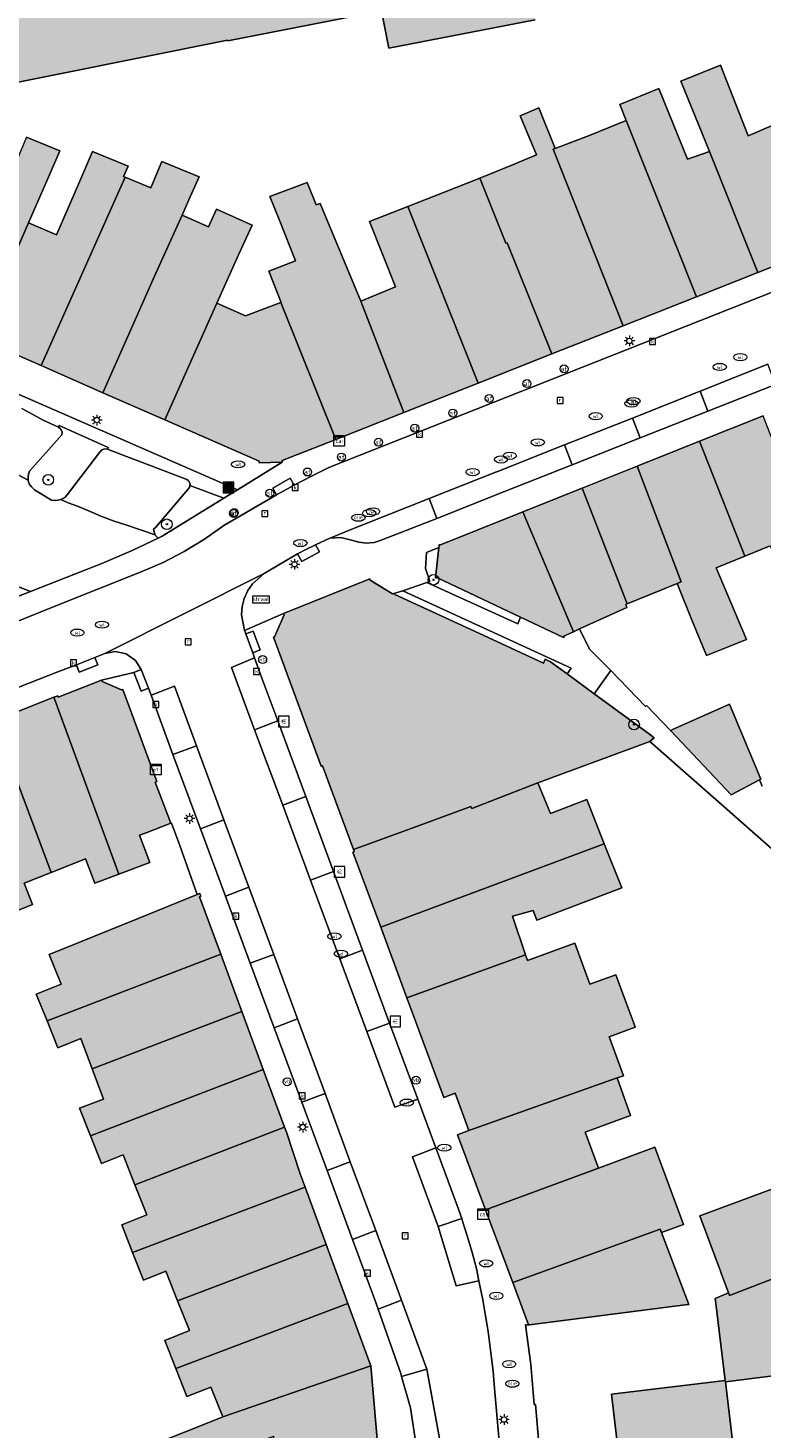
# Model space of a CAD drawing. Header units: metres. Extents: x 196496 to 197479, y 355139 to 356324.
# Tile 79 of 144: x 196731 to 196787, y 355787 to 355892. Entities that reach past the tile are written whole.
import ezdxf
from ezdxf.enums import TextEntityAlignment as Align

# ---------------------------------------------------------------- set-up
doc = ezdxf.new("R2010")
doc.units = ezdxf.units.M
doc.layers.get('0').update_dxf_attribs({"color": 252, "lineweight": 18})
for name, color, linetype, lineweight in [('B-WE-GR-BEPLANTING_CULTUUR_HEESTERS-GV', 252, 'Continuous', 18), ('B-WE-GR-BOOM-S', 252, 'Continuous', 18), ('B-WE-GR-GROENVOORZIENING-GV', 252, 'Continuous', 18), ('B-WE-IE-MEUBILAIR_WEGMEUBILAIR-S', 252, 'Continuous', 18), ('B-WE-IE-MEUBILAIR_WEGMEUBILAIR_VERKEERSBORD-S', 252, 'Continuous', 18), ('B-WE-KL-BRANDSTOF_PUT-S', 252, 'Continuous', 18), ('B-WE-KL-DATA-S', 252, 'Continuous', 18), ('B-WE-KL-ET_KAST-S', 252, 'Continuous', 18), ('B-WE-KL-ET_LS_OV_LICHTMAST-S', 252, 'Continuous', 18), ('B-WE-KL-WATER-S', 252, 'Continuous', 18), ('B-WE-OG-BEBOUWING-GV', 252, 'Continuous', 18), ('B-WE-OG-TERREIN_ERF-GV', 252, 'Continuous', 18), ('B-WE-RI-GWA_KOLK-S', 252, 'Continuous', 18), ('B-WE-RI-GWA_RIOOLPUT-S', 252, 'Continuous', 18), ('B-WE-VH-VERHARDING_BETONSTRAATSTEEN-GV', 252, 'Continuous', 18), ('B-WE-VH-VERHARDING_HALFVERHARDING-GV', 252, 'Continuous', 18), ('B-WE-VH-VERHARDING_OPEN-GV', 252, 'Continuous', 18), ('B-WE-VH-VERHARDING_STRAATBAKSTEEN-GV', 252, 'Continuous', 18), ('B-WE-VH-VERHARDING_TEGEL-GV', 252, 'Continuous', 18), ('B-WE-VW-AFSLUITPAAL-S', 252, 'Continuous', 18)]:
    doc.layers.add(name, color=color, linetype=linetype, lineweight=lineweight)
doc.layers.add('X-XX-AL-PRESENTATIE_GEBOUW3-V', color=7, linetype='Continuous', lineweight=18, true_color=0xf0f0f0)
doc.styles.add('NLCS-ISO', font='NLCS-ISO.ttf')

# ---------------------------------------------------------------- blocks, each defined once
blk = doc.blocks.new('SIE-WEG_AFVALBAK-SO')
at = {"linetype": 'ByBlock', "lineweight": 18}
h = blk.add_hatch(color=0, dxfattribs=at)
h.dxf.hatch_style = 1
h.paths.add_polyline_path([(-1.5, -1.5), (1.5, -1.5), (1.5, 1.5), (-1.5, 1.5)])
at = {"color": 0, "linetype": 'ByBlock', "lineweight": 18}
for points in [[(-2, -2), (2, -2), (2, 2), (-2, 2)], [(-1.5, -1.5), (1.5, -1.5), (1.5, 1.5), (-1.5, 1.5)]]:
    blk.add_lwpolyline(points, close=True, dxfattribs=at)
blk = doc.blocks.new('SIE-WEG_VERKEERSBORD_STRAATNAAM-SO')
at = {"color": 0, "linetype": 'ByBlock', "lineweight": 18}
blk.add_lwpolyline([(-3.25, -1.25), (3.25, -1.25), (3.25, 1.25), (-3.25, 1.25)], close=True, dxfattribs=at)
at = {"color": 0, "linetype": 'ByBlock', "lineweight": 18, "style": 'NLCS-ISO'}
blk.add_text('straat', height=1.5, dxfattribs=at).set_placement((0, 0.15), align=Align.MIDDLE_CENTER)
blk = doc.blocks.new('SKL-ET_KAST_ELEKTRA-SO')
at = {"color": 0, "linetype": 'ByBlock', "lineweight": 18}
for points in [[(-2, 2), (2, 2), (2, 1.68), (-2, 1.68)], [(-2, 1.52), (2, 1.52), (2, -2), (-2, -2)]]:
    blk.add_lwpolyline(points, close=True, dxfattribs=at)
at = {"color": 0, "linetype": 'ByBlock', "lineweight": 18, "style": 'NLCS-ISO'}
blk.add_text('et', height=1.5, dxfattribs=at).set_placement((0, 0), align=Align.MIDDLE_CENTER)
blk = doc.blocks.new('SKL-DATA_SIGNAAL_CAIKAST-SO')
at = {"color": 0, "linetype": 'ByBlock', "lineweight": 18}
for points in [[(-2, 2), (2, 2), (2, 1.68), (-2, 1.68)], [(-2, 1.52), (2, 1.52), (2, -2), (-2, -2)]]:
    blk.add_lwpolyline(points, close=True, dxfattribs=at)
at = {"color": 0, "linetype": 'ByBlock', "lineweight": 18, "style": 'NLCS-ISO'}
blk.add_text('cai', height=1.5, dxfattribs=at).set_placement((0, 0), align=Align.MIDDLE_CENTER)
blk = doc.blocks.new('SKL-ET_OV_LICHTMAST-SO')
at = {"color": 0, "linetype": 'ByBlock', "lineweight": 18}
for points in [[(-1.25, 0), (-2, 0)], [(-1.41, 1.41), (-0.88, 0.88)], [(0, 2), (0, 1.25)], [(0.88, 0.88), (1.41, 1.41)], [(2, 0), (1.25, 0)], [(-1.41, -1.41), (-0.88, -0.88)], [(0, -1.25), (0, -2)], [(0.88, -0.88), (1.41, -1.41)]]:
    blk.add_lwpolyline(points, dxfattribs=at)
blk.add_circle((0, 0), 1, dxfattribs=at)
blk = doc.blocks.new('SIE-WEG_PAAL_VERKEERSBORD-SO')
at = {"color": 0, "linetype": 'ByBlock', "lineweight": 18}
blk.add_circle((0, 0), 1.5, dxfattribs=at)
at = {"color": 0, "linetype": 'ByBlock', "lineweight": 18, "style": 'NLCS-ISO'}
blk.add_text('vb', height=1.5, dxfattribs=at).set_placement((0, 0.13), align=Align.MIDDLE_CENTER)
blk = doc.blocks.new('SVW-AFSLUITPAAL-SO')
at = {"lineweight": 18}
blk.add_circle((0, 0), 1.5, dxfattribs=at)
at = {"lineweight": 18, "style": 'NLCS-ISO'}
blk.add_text('af', height=1.8, dxfattribs=at).set_placement((0, 0), align=Align.MIDDLE_CENTER)
blk = doc.blocks.new('SRI-KOLK-SO')
at = {"color": 0, "linetype": 'ByBlock', "lineweight": 18}
blk.add_lwpolyline([(-1.125, -1.125), (1.125, -1.125), (1.125, 1.125), (-1.125, 1.125)], close=True, dxfattribs=at)
at = {"color": 0, "linetype": 'ByBlock', "lineweight": 18, "style": 'NLCS-ISO'}
blk.add_text('k', height=1.5, dxfattribs=at).set_placement((0, 0), align=Align.MIDDLE_CENTER)
blk = doc.blocks.new('SKL-WATER_WATERLEIDINGPUT-SO')
at = {"color": 0, "linetype": 'ByBlock', "lineweight": 18}
blk.add_ellipse((0, 0), major_axis=(2.5, 0), ratio=0.54, dxfattribs=at)
at = {"color": 0, "linetype": 'ByBlock', "lineweight": 18, "style": 'NLCS-ISO'}
blk.add_text('wl', height=1.5, dxfattribs=at).set_placement((0, 0), align=Align.MIDDLE_CENTER)
blk = doc.blocks.new('SRI-PUT_INSPECTIEPUT_RIOOLPUT-SO')
at = {"color": 0, "linetype": 'ByBlock', "lineweight": 18}
blk.add_lwpolyline([(-1.12, -1.12), (1.12, -1.12), (1.12, 1.12), (-1.12, 1.12)], close=True, dxfattribs=at)
at = {"color": 0, "linetype": 'ByBlock', "lineweight": 18, "style": 'NLCS-ISO'}
blk.add_text('r', height=1.5, dxfattribs=at).set_placement((0, 0.28), align=Align.MIDDLE_CENTER)
blk = doc.blocks.new('SKL-BENZINEPUT_OLIEPUT-SO')
at = {"color": 0, "linetype": 'ByBlock', "lineweight": 18}
blk.add_ellipse((0, 0), major_axis=(2.5, 0), ratio=0.54, dxfattribs=at)
at = {"color": 0, "linetype": 'ByBlock', "lineweight": 18, "style": 'NLCS-ISO'}
blk.add_text('olie', height=1.5, dxfattribs=at).set_placement((0, 0.16), align=Align.MIDDLE_CENTER)
blk = doc.blocks.new('SIE-WEG_BETAALAUTOMAAT-SO')
at = {"color": 0, "linetype": 'ByBlock', "lineweight": 18}
blk.add_lwpolyline([(-2, -2), (2, -2), (2, 2), (-2, 2)], close=True, dxfattribs=at)
at = {"color": 0, "linetype": 'ByBlock', "lineweight": 18, "style": 'NLCS-ISO'}
blk.add_text('€', height=1.5, dxfattribs=at).set_placement((0, 0), align=Align.MIDDLE_CENTER)
blk = doc.blocks.new('SGR-BOOM_01-SO')
at = {"linetype": 'ByBlock', "lineweight": 18}
h = blk.add_hatch(color=0, dxfattribs=at)
h.dxf.hatch_style = 1
edge = h.paths.add_edge_path()
edge.add_arc((0, 0), 0.25, 0, 360)
at = {"color": 0, "linetype": 'ByBlock', "lineweight": 18}
for radius in [2, 0.25]:
    blk.add_circle((0, 0), radius, dxfattribs=at)

msp = doc.modelspace()

# ---------------------------------------------------------------- hatches: boundary and pattern name
at = {"layer": 'X-XX-AL-PRESENTATIE_GEBOUW3-V'}
for points in [[(196712.619, 355906.858), (196716.347, 355907.592), (196716.84, 355905.09), (196716.859, 355904.992), (196718.43, 355897.013), (196719.204, 355893.083), (196720.601, 355885.987), (196720.905, 355886.048), (196746.409, 355891.154), (196746.419, 355891.105), (196757.996, 355893.356), (196758.492, 355890.804), (196758.542, 355890.549), (196769.536, 355892.687), (196769.488, 355892.932), (196768.991, 355895.494), (196776.224, 355896.901), (196773.357, 355911.638), (196773.587, 355911.701), (196772.818, 355915.647), (196772.592, 355915.601), (196769.666, 355930.253), (196768.743, 355930.072), (196744.493, 355925.32), (196746.497, 355915.367), (196747.473, 355915.542), (196750.779, 355916.134), (196752.529, 355907.5), (196749.219, 355906.845), (196743.507, 355905.715), (196744.399, 355901.095), (196737.911, 355899.839), (196737.479, 355902.034), (196730.075, 355900.567), (196721.894, 355898.947), (196719.624, 355910.529), (196719.057, 355913.419), (196715.829, 355912.793), (196715.813, 355912.889), (196711.595, 355912.058), (196711.89, 355910.558)], [(196787.367, 355884.727), (196785.56, 355883.966), (196783.47, 355889.266), (196780.492, 355888.077), (196782.659, 355882.788), (196786.277, 355873.667), (196790.984, 355875.528)], [(196776.375, 355885.108), (196781.678, 355871.849), (196786.277, 355873.667), (196782.659, 355882.788), (196780.989, 355882.196), (196778.846, 355887.514), (196775.897, 355886.305)], [(196767.345, 355875.875), (196767.439, 355875.912), (196770.799, 355867.548), (196776.157, 355869.666), (196770.893, 355882.953), (196771.057, 355883.015), (196769.807, 355886.05), (196768.421, 355885.471), (196769.652, 355882.523), (196767.652, 355881.688), (196765.392, 355880.774)], [(196781.678, 355871.849), (196776.375, 355885.108), (196773.688, 355884.01), (196771.057, 355883.015), (196770.893, 355882.953), (196776.157, 355869.666)], [(196730.12, 355881.539), (196727.991, 355882.481), (196726.657, 355879.44), (196722.766, 355870.89), (196727.667, 355868.742), (196731.431, 355877.399), (196733.086, 355881.209), (196733.8, 355882.816), (196731.285, 355883.865), (196730.632, 355882.297), (196730.473, 355882.367)], [(196732.396, 355866.669), (196738.701, 355880.847), (196738.596, 355880.89), (196738.935, 355881.682), (196736.255, 355882.785), (196735.198, 355880.317), (196733.543, 355876.506), (196731.431, 355877.399), (196727.667, 355868.742)], [(196740.636, 355880.044), (196738.701, 355880.847), (196732.396, 355866.669), (196737.035, 355864.635), (196740.918, 355873.407), (196742.993, 355877.998), (196743.499, 355879.154), (196744.268, 355880.867), (196741.48, 355882.035), (196740.754, 355880.355)], [(196750.407, 355871.418), (196754.542, 355861.122), (196759.669, 355863.148), (196756.428, 355871.512), (196753.378, 355878.87), (196753.08, 355878.754), (196752.387, 355880.436), (196749.593, 355879.404), (196750.297, 355877.669), (196751.52, 355874.546), (196749.523, 355873.778), (196750.43, 355871.427)], [(196767.439, 355875.912), (196767.345, 355875.875), (196765.392, 355880.774), (196762.648, 355879.695), (196759.961, 355878.638), (196765.266, 355865.361), (196770.799, 355867.548)], [(196745.614, 355871.378), (196747.244, 355875.004), (196748.252, 355877.247), (196745.578, 355878.447), (196744.977, 355877.108), (196742.993, 355877.998), (196740.918, 355873.407), (196737.035, 355864.635), (196741.706, 355862.587)], [(196756.428, 355871.512), (196759.669, 355863.148), (196765.266, 355865.361), (196759.961, 355878.638), (196757.078, 355877.503), (196759.034, 355872.596)], [(196750.407, 355871.418), (196747.763, 355870.412), (196745.614, 355871.378), (196741.706, 355862.587), (196748.779, 355859.486), (196748.784, 355859.367), (196750.52, 355859.399), (196750.511, 355859.528), (196754.542, 355861.122)], [(196781.898, 355860.983), (196785.308, 355852.337), (196787.221, 355853.12), (196789.394, 355847.728), (196792.142, 355848.813), (196786.676, 355862.895)], [(196781.357, 355847.48), (196782.43, 355844.857), (196785.425, 355846.08), (196783.142, 355851.451), (196785.308, 355852.337), (196781.898, 355860.983), (196777.206, 355859.106), (196780.53, 355850.4), (196780.215, 355850.272)], [(196778.988, 355849.776), (196780.215, 355850.272), (196780.53, 355850.4), (196777.206, 355859.106), (196773.083, 355857.457), (196776.456, 355848.751)], [(196772.885, 355846.875), (196776.423, 355848.486), (196776.355, 355848.71), (196776.456, 355848.751), (196773.083, 355857.457), (196768.617, 355855.67), (196772.412, 355846.659)], [(196768.617, 355855.67), (196762.434, 355853.196), (196762.325, 355853.195), (196762.302, 355852.993), (196762.044, 355850.712), (196762.201, 355850.7), (196768.43, 355847.758), (196771.679, 355846.224), (196771.745, 355846.355), (196772.412, 355846.659)], [(196758.923, 355849.541), (196758.823, 355849.514), (196757.137, 355850.533), (196757.097, 355850.631), (196750.618, 355848.033), (196750.656, 355847.925), (196749.952, 355846.269), (196749.855, 355846.236), (196753.446, 355836.535), (196753.558, 355836.566), (196755.876, 355830.27), (196760.429, 355831.928), (196764.709, 355833.511), (196764.766, 355833.358), (196769.741, 355835.294), (196778.166, 355838.405), (196778.493, 355838.676), (196778.145, 355838.948), (196773.968, 355841.996), (196771.937, 355843.479), (196770.701, 355844.381), (196770.289, 355844.596), (196770.17, 355844.284), (196765.301, 355846.549), (196758.983, 355849.458)], [(196733.343, 355841.724), (196738.242, 355828.428), (196740.557, 355829.309), (196739.782, 355831.345), (196740.282, 355831.535), (196742.151, 355832.246), (196740.979, 355835.329), (196741.094, 355835.4), (196738.539, 355842.306), (196738.439, 355842.273), (196736.993, 355842.919), (196736.94, 355843.01), (196733.681, 355841.739), (196733.641, 355841.841)], [(196728.858, 355839.958), (196733.142, 355828.546), (196735.721, 355829.57), (196736.419, 355827.735), (196738.242, 355828.428), (196733.343, 355841.724)], [(196786.421, 355835.504), (196786.517, 355835.554), (196784.155, 355841.206), (196779.828, 355839.264), (196779.742, 355839.189), (196784.271, 355834.382)], [(196733.142, 355828.546), (196728.858, 355839.958), (196724.741, 355838.338), (196729.763, 355825.346), (196731.755, 355826.137), (196731.118, 355827.742)], [(196774.741, 355830.709), (196773.419, 355834.034), (196770.688, 355832.989), (196769.741, 355835.294), (196764.766, 355833.358), (196764.709, 355833.511), (196760.429, 355831.928), (196755.876, 355830.27), (196755.936, 355830.107), (196755.841, 355830.07), (196757.928, 355824.438)], [(196759.895, 355819.128), (196768.811, 355822.35), (196767.84, 355825.268), (196769.401, 355825.694), (196769.659, 355824.958), (196776.055, 355827.402), (196774.741, 355830.709), (196757.928, 355824.438)], [(196744.131, 355826.889), (196739.684, 355825.088), (196732.985, 355822.375), (196733.891, 355820.138), (196732.027, 355819.383), (196732.838, 355817.381), (196745.898, 355822.402), (196744.303, 355826.725), (196744.399, 355826.765), (196744.318, 355826.965)], [(196763.521, 355811.959), (196764.559, 355809.147), (196775.711, 355813.095), (196776.182, 355813.262), (196775.162, 355816.048), (196775.109, 355816.194), (196777.062, 355816.909), (196776.953, 355817.206), (196776.288, 355819.022), (196775.603, 355820.854), (196773.65, 355820.149), (196772.521, 355823.234), (196768.952, 355821.927), (196768.811, 355822.35), (196759.895, 355819.128), (196762.678, 355811.616)], [(196736.218, 355813.783), (196747.487, 355818.093), (196745.898, 355822.402), (196732.838, 355817.381), (196733.655, 355815.365), (196735.368, 355816.059)], [(196749.1, 355813.719), (196747.487, 355818.093), (196736.218, 355813.783), (196737.07, 355811.501), (196735.269, 355810.829), (196736.094, 355808.746)], [(196739.45, 355805.05), (196750.696, 355809.383), (196749.1, 355813.719), (196736.094, 355808.746), (196736.92, 355806.661), (196738.555, 355807.309)], [(196764.559, 355809.147), (196763.709, 355808.814), (196765.808, 355803.181), (196774.313, 355806.295), (196773.308, 355809.013), (196776.712, 355810.273), (196775.711, 355813.095)], [(196794.842, 355807.5), (196781.918, 355802.729), (196783.465, 355798.57), (196783.525, 355798.41), (196784.076, 355796.928), (196784.151, 355796.727), (196799.338, 355802.59), (196800.738, 355803.097), (196806.495, 355805.424), (196805.749, 355807.512), (196804.774, 355807.183), (196803.557, 355810.717)], [(196739.274, 355799.96), (196752.235, 355804.887), (196751.871, 355805.874), (196750.836, 355809.003), (196750.696, 355809.383), (196739.45, 355805.05), (196740.343, 355802.794), (196738.449, 355802.043)], [(196765.808, 355803.181), (196767.849, 355797.701), (196778.93, 355801.723), (196779.028, 355801.459), (196780.687, 355802.065), (196778.537, 355807.873), (196774.313, 355806.295)], [(196752.235, 355804.887), (196739.274, 355799.96), (196740.096, 355797.885), (196741.772, 355798.549), (196742.656, 355796.318), (196753.832, 355800.553)], [(196784.076, 355796.928), (196783.084, 355796.506), (196783.106, 355796.323), (196783.826, 355790.342), (196775.27, 355789.307), (196776.719, 355777.151), (196777.766, 355777.269), (196778.142, 355773.963), (196783.127, 355774.559), (196784.095, 355774.805), (196784.924, 355775.192), (196785.51, 355775.978), (196785.963, 355776.713), (196786.176, 355777.474), (196786.125, 355778.285), (196785.292, 355778.182), (196784.912, 355781.361), (196783.851, 355790.236), (196787.033, 355790.64), (196797.947, 355792.027), (196798.013, 355792.051), (196798.613, 355796.824), (196799.338, 355802.59), (196784.151, 355796.727)], [(196781.089, 355796.061), (196779.028, 355801.459), (196778.93, 355801.723), (196767.849, 355797.701), (196769.033, 355794.523), (196769.123, 355794.517), (196781.026, 355796.053)], [(196742.519, 355791.241), (196755.462, 355796.128), (196753.832, 355800.553), (196742.656, 355796.318), (196743.54, 355794.086), (196741.683, 355793.351)], [(196743.356, 355789.128), (196745.154, 355789.84), (196746.044, 355787.593), (196757.189, 355791.443), (196755.462, 355796.128), (196742.519, 355791.241)], [(196746.044, 355787.593), (196744.257, 355786.885), (196739.599, 355785.039), (196740.116, 355783.734), (196742.742, 355783.938), (196742.742, 355782.776), (196750.095, 355783.166), (196750.448, 355778.573), (196758.145, 355779.232), (196758.235, 355779.24), (196757.189, 355791.443)]]:
    msp.add_hatch(color=256, dxfattribs=at).paths.add_polyline_path(points)

# ---------------------------------------------------------------- linework, layer by layer
at = {"layer": 'B-WE-GR-BEPLANTING_CULTUUR_HEESTERS-GV', "flags": 128}
msp.add_lwpolyline([(196741.484, 355853.832), (196746.133, 355856.702), (196743.582, 355857.658), (196743.554, 355857.503), (196741.005, 355854.521), (196740.854, 355854.358), (196740.923, 355854.094), (196740.979, 355853.936), (196740.998, 355853.883), (196741.19, 355853.692)], close=True, dxfattribs=at)
msp.add_lwpolyline([(196722.515, 355846.136), (196731.602, 355849.686), (196725.806, 355851.933)], dxfattribs=at)
at = {"layer": 'B-WE-GR-GROENVOORZIENING-GV', "flags": 128}
for points in [[(196768.43, 355847.758), (196762.201, 355850.7), (196762.044, 355850.712), (196762.302, 355852.993), (196761.377, 355852.626), (196761.302, 355851.422), (196761.623, 355850.452), (196761.387, 355850.362), (196768.234, 355847.254)], [(196759.602, 355849.741), (196758.923, 355849.541), (196758.983, 355849.458), (196765.301, 355846.549), (196770.17, 355844.284), (196770.289, 355844.596), (196770.701, 355844.381), (196771.937, 355843.479), (196772.26, 355843.909)]]:
    msp.add_lwpolyline(points, close=True, dxfattribs=at)
at = {"layer": 'B-WE-OG-BEBOUWING-GV', "flags": 128}
msp.add_lwpolyline([(196720.905, 355886.048), (196746.409, 355891.154), (196746.419, 355891.105), (196757.996, 355893.356), (196758.492, 355890.804), (196758.542, 355890.549), (196769.536, 355892.687)], dxfattribs=at)
for points in [[(196787.367, 355884.727), (196785.56, 355883.966), (196783.47, 355889.266), (196780.492, 355888.077), (196782.659, 355882.788), (196786.277, 355873.667), (196790.984, 355875.528)], [(196776.375, 355885.108), (196781.678, 355871.849), (196786.277, 355873.667), (196782.659, 355882.788), (196780.989, 355882.196), (196778.846, 355887.514), (196775.897, 355886.305)], [(196767.345, 355875.875), (196767.439, 355875.912), (196770.799, 355867.548), (196776.157, 355869.666), (196770.893, 355882.953), (196771.057, 355883.015), (196769.807, 355886.05), (196768.421, 355885.471), (196769.652, 355882.523), (196767.652, 355881.688), (196765.392, 355880.774)], [(196781.678, 355871.849), (196776.375, 355885.108), (196773.688, 355884.01), (196771.057, 355883.015), (196770.893, 355882.953), (196776.157, 355869.666)], [(196730.12, 355881.539), (196727.991, 355882.481), (196726.657, 355879.44), (196722.766, 355870.89), (196727.667, 355868.742), (196731.431, 355877.399), (196733.086, 355881.209), (196733.8, 355882.816), (196731.285, 355883.865), (196730.632, 355882.297), (196730.473, 355882.367)], [(196732.396, 355866.669), (196738.701, 355880.847), (196738.596, 355880.89), (196738.935, 355881.682), (196736.255, 355882.785), (196735.198, 355880.317), (196733.543, 355876.506), (196731.431, 355877.399), (196727.667, 355868.742)], [(196740.636, 355880.044), (196738.701, 355880.847), (196732.396, 355866.669), (196737.035, 355864.635), (196740.918, 355873.407), (196742.993, 355877.998), (196743.499, 355879.154), (196744.268, 355880.867), (196741.48, 355882.035), (196740.754, 355880.355)], [(196750.407, 355871.418), (196754.542, 355861.122), (196759.669, 355863.148), (196756.428, 355871.512), (196753.378, 355878.87), (196753.08, 355878.754), (196752.387, 355880.436), (196749.593, 355879.404), (196750.297, 355877.669), (196751.52, 355874.546), (196749.523, 355873.778), (196750.43, 355871.427)], [(196767.439, 355875.912), (196767.345, 355875.875), (196765.392, 355880.774), (196762.648, 355879.695), (196759.961, 355878.638), (196765.266, 355865.361), (196770.799, 355867.548)], [(196745.614, 355871.378), (196747.244, 355875.004), (196748.252, 355877.247), (196745.578, 355878.447), (196744.977, 355877.108), (196742.993, 355877.998), (196740.918, 355873.407), (196737.035, 355864.635), (196741.706, 355862.587)], [(196756.428, 355871.512), (196759.669, 355863.148), (196765.266, 355865.361), (196759.961, 355878.638), (196757.078, 355877.503), (196759.034, 355872.596)], [(196750.407, 355871.418), (196747.763, 355870.412), (196745.614, 355871.378), (196741.706, 355862.587), (196748.779, 355859.486), (196748.784, 355859.367), (196750.52, 355859.399), (196750.511, 355859.528), (196754.542, 355861.122)], [(196781.898, 355860.983), (196785.308, 355852.337), (196787.221, 355853.12), (196789.394, 355847.728), (196792.142, 355848.813), (196786.676, 355862.895)], [(196781.357, 355847.48), (196782.43, 355844.857), (196785.425, 355846.08), (196783.142, 355851.451), (196785.308, 355852.337), (196781.898, 355860.983), (196777.206, 355859.106), (196780.53, 355850.4), (196780.215, 355850.272)], [(196778.988, 355849.776), (196780.215, 355850.272), (196780.53, 355850.4), (196777.206, 355859.106), (196773.083, 355857.457), (196776.456, 355848.751)], [(196772.885, 355846.875), (196776.423, 355848.486), (196776.355, 355848.71), (196776.456, 355848.751), (196773.083, 355857.457), (196768.617, 355855.67), (196772.412, 355846.659)], [(196768.617, 355855.67), (196762.434, 355853.196), (196762.325, 355853.195), (196762.302, 355852.993), (196762.044, 355850.712), (196762.201, 355850.7), (196768.43, 355847.758), (196771.679, 355846.224), (196771.745, 355846.355), (196772.412, 355846.659)], [(196758.923, 355849.541), (196758.823, 355849.514), (196757.137, 355850.533), (196757.097, 355850.631), (196750.618, 355848.033), (196750.656, 355847.925), (196749.952, 355846.269), (196749.855, 355846.236), (196753.446, 355836.535), (196753.558, 355836.566), (196755.876, 355830.27), (196760.429, 355831.928), (196764.709, 355833.511), (196764.766, 355833.358), (196769.741, 355835.294), (196778.166, 355838.405), (196778.493, 355838.676), (196778.145, 355838.948), (196773.968, 355841.996), (196771.937, 355843.479), (196770.701, 355844.381), (196770.289, 355844.596), (196770.17, 355844.284), (196765.301, 355846.549), (196758.983, 355849.458)], [(196733.343, 355841.724), (196738.242, 355828.428), (196740.557, 355829.309), (196739.782, 355831.345), (196740.282, 355831.535), (196742.151, 355832.246), (196740.979, 355835.329), (196741.094, 355835.4), (196738.539, 355842.306), (196738.439, 355842.273), (196736.993, 355842.919), (196736.94, 355843.01), (196733.681, 355841.739), (196733.641, 355841.841)], [(196728.858, 355839.958), (196733.142, 355828.546), (196735.721, 355829.57), (196736.419, 355827.735), (196738.242, 355828.428), (196733.343, 355841.724)], [(196786.421, 355835.504), (196786.517, 355835.554), (196784.155, 355841.206), (196779.828, 355839.264), (196779.742, 355839.189), (196784.271, 355834.382)], [(196733.142, 355828.546), (196728.858, 355839.958), (196724.741, 355838.338), (196729.763, 355825.346), (196731.755, 355826.137), (196731.118, 355827.742)], [(196774.741, 355830.709), (196773.419, 355834.034), (196770.688, 355832.989), (196769.741, 355835.294), (196764.766, 355833.358), (196764.709, 355833.511), (196760.429, 355831.928), (196755.876, 355830.27), (196755.936, 355830.107), (196755.841, 355830.07), (196757.928, 355824.438)], [(196759.895, 355819.128), (196768.811, 355822.35), (196767.84, 355825.268), (196769.401, 355825.694), (196769.659, 355824.958), (196776.055, 355827.402), (196774.741, 355830.709), (196757.928, 355824.438)], [(196744.131, 355826.889), (196739.684, 355825.088), (196732.985, 355822.375), (196733.891, 355820.138), (196732.027, 355819.383), (196732.838, 355817.381), (196745.898, 355822.402), (196744.303, 355826.725), (196744.399, 355826.765), (196744.318, 355826.965)], [(196763.521, 355811.959), (196764.559, 355809.147), (196775.711, 355813.095), (196776.182, 355813.262), (196775.162, 355816.048), (196775.109, 355816.194), (196777.062, 355816.909), (196776.953, 355817.206), (196776.288, 355819.022), (196775.603, 355820.854), (196773.65, 355820.149), (196772.521, 355823.234), (196768.952, 355821.927), (196768.811, 355822.35), (196759.895, 355819.128), (196762.678, 355811.616)], [(196736.218, 355813.783), (196747.487, 355818.093), (196745.898, 355822.402), (196732.838, 355817.381), (196733.655, 355815.365), (196735.368, 355816.059)], [(196749.1, 355813.719), (196747.487, 355818.093), (196736.218, 355813.783), (196737.07, 355811.501), (196735.269, 355810.829), (196736.094, 355808.746)], [(196739.45, 355805.05), (196750.696, 355809.383), (196749.1, 355813.719), (196736.094, 355808.746), (196736.92, 355806.661), (196738.555, 355807.309)], [(196764.559, 355809.147), (196763.709, 355808.814), (196765.808, 355803.181), (196774.313, 355806.295), (196773.308, 355809.013), (196776.712, 355810.273), (196775.711, 355813.095)], [(196794.842, 355807.5), (196781.918, 355802.729), (196783.465, 355798.57), (196783.525, 355798.41), (196784.076, 355796.928), (196784.151, 355796.727), (196799.338, 355802.59), (196800.738, 355803.097), (196806.495, 355805.424), (196805.749, 355807.512), (196804.774, 355807.183), (196803.557, 355810.717)], [(196739.274, 355799.96), (196752.235, 355804.887), (196751.871, 355805.874), (196750.836, 355809.003), (196750.696, 355809.383), (196739.45, 355805.05), (196740.343, 355802.794), (196738.449, 355802.043)], [(196765.808, 355803.181), (196767.849, 355797.701), (196778.93, 355801.723), (196779.028, 355801.459), (196780.687, 355802.065), (196778.537, 355807.873), (196774.313, 355806.295)], [(196752.235, 355804.887), (196739.274, 355799.96), (196740.096, 355797.885), (196741.772, 355798.549), (196742.656, 355796.318), (196753.832, 355800.553)], [(196784.076, 355796.928), (196783.084, 355796.506), (196783.106, 355796.323), (196783.826, 355790.342), (196775.27, 355789.307), (196776.719, 355777.151), (196777.766, 355777.269), (196778.142, 355773.963), (196783.127, 355774.559), (196784.095, 355774.805), (196784.924, 355775.192), (196785.51, 355775.978), (196785.963, 355776.713), (196786.176, 355777.474), (196786.125, 355778.285), (196785.292, 355778.182), (196784.912, 355781.361), (196783.851, 355790.236), (196787.033, 355790.64), (196797.947, 355792.027), (196798.013, 355792.051), (196798.613, 355796.824), (196799.338, 355802.59), (196784.151, 355796.727)], [(196781.089, 355796.061), (196779.028, 355801.459), (196778.93, 355801.723), (196767.849, 355797.701), (196769.033, 355794.523), (196769.123, 355794.517), (196781.026, 355796.053)], [(196742.519, 355791.241), (196755.462, 355796.128), (196753.832, 355800.553), (196742.656, 355796.318), (196743.54, 355794.086), (196741.683, 355793.351)], [(196743.356, 355789.128), (196745.154, 355789.84), (196746.044, 355787.593), (196757.189, 355791.443), (196755.462, 355796.128), (196742.519, 355791.241)], [(196746.044, 355787.593), (196744.257, 355786.885), (196741.029, 355785.606), (196736.273, 355783.722), (196737.913, 355779.469), (196744.699, 355782.092), (196744.47, 355782.684), (196744.388, 355782.896), (196746.723, 355783.799), (196747.463, 355785.25), (196749.865, 355786.149), (196750.095, 355783.166), (196750.448, 355778.573), (196758.145, 355779.232), (196758.235, 355779.24), (196757.189, 355791.443)]]:
    msp.add_lwpolyline(points, close=True, dxfattribs=at)
at = {"layer": 'B-WE-OG-TERREIN_ERF-GV', "flags": 128}
for points in [[(196769.536, 355892.687), (196758.542, 355890.549), (196758.492, 355890.804), (196757.996, 355893.356), (196746.419, 355891.105), (196746.409, 355891.154), (196720.905, 355886.048)], [(196731.285, 355883.865), (196733.8, 355882.816), (196733.086, 355881.209), (196731.431, 355877.399), (196733.543, 355876.506), (196735.198, 355880.317), (196736.255, 355882.785), (196738.935, 355881.682), (196738.596, 355880.89), (196738.701, 355880.847), (196740.636, 355880.044), (196740.754, 355880.355), (196741.48, 355882.035), (196744.268, 355880.867), (196743.499, 355879.154), (196742.993, 355877.998), (196744.977, 355877.108), (196745.578, 355878.447), (196748.252, 355877.247), (196747.244, 355875.004), (196745.614, 355871.378), (196747.763, 355870.412), (196750.407, 355871.418), (196750.43, 355871.427), (196749.523, 355873.778), (196751.52, 355874.546), (196750.297, 355877.669), (196749.593, 355879.404), (196752.387, 355880.436), (196753.08, 355878.754), (196753.378, 355878.87), (196756.428, 355871.512), (196759.034, 355872.596), (196757.078, 355877.503), (196759.961, 355878.638), (196762.648, 355879.695), (196765.392, 355880.774), (196767.652, 355881.688), (196769.652, 355882.523), (196768.421, 355885.471), (196769.807, 355886.05), (196771.057, 355883.015), (196773.688, 355884.01), (196776.375, 355885.108), (196775.897, 355886.305), (196778.846, 355887.514), (196780.989, 355882.196), (196782.659, 355882.788), (196780.492, 355888.077), (196783.47, 355889.266), (196785.56, 355883.966), (196787.367, 355884.727)], [(196787.221, 355853.12), (196785.308, 355852.337), (196783.142, 355851.451), (196785.425, 355846.08), (196782.43, 355844.857), (196781.357, 355847.48), (196780.215, 355850.272), (196778.988, 355849.776), (196776.456, 355848.751), (196776.355, 355848.71), (196776.423, 355848.486), (196772.885, 355846.875), (196773.634, 355845.354), (196775.222, 355843.727), (196777.845, 355841.039), (196777.92, 355841.104), (196779.742, 355839.189), (196779.828, 355839.264), (196784.155, 355841.206), (196786.517, 355835.554), (196786.421, 355835.504), (196786.614, 355835.051)], [(196788.184, 355829.564), (196783.115, 355834.037), (196781.259, 355835.675), (196778.166, 355838.405), (196769.741, 355835.294), (196770.688, 355832.989), (196773.419, 355834.034), (196774.741, 355830.709), (196776.055, 355827.402), (196769.659, 355824.958), (196769.401, 355825.694), (196767.84, 355825.268), (196768.811, 355822.35), (196768.952, 355821.927), (196772.521, 355823.234), (196773.65, 355820.149), (196775.603, 355820.854), (196776.288, 355819.022), (196776.953, 355817.206), (196777.062, 355816.909), (196775.109, 355816.194), (196775.162, 355816.048), (196776.182, 355813.262), (196775.711, 355813.095), (196776.712, 355810.273), (196773.308, 355809.013), (196774.313, 355806.295), (196778.537, 355807.873), (196780.687, 355802.065), (196779.028, 355801.459), (196781.089, 355796.061), (196781.026, 355796.053), (196769.123, 355794.517), (196769.033, 355794.523), (196768.822, 355794.52), (196769.208, 355791.534), (196769.467, 355788.535), (196769.569, 355788.535), (196774.422, 355732.292)], [(196741.029, 355785.606), (196744.257, 355786.885), (196746.044, 355787.593), (196745.154, 355789.84), (196743.356, 355789.128), (196742.519, 355791.241), (196741.683, 355793.351), (196743.54, 355794.086), (196742.656, 355796.318), (196741.772, 355798.549), (196740.096, 355797.885), (196739.274, 355799.96), (196738.449, 355802.043), (196740.343, 355802.794), (196739.45, 355805.05), (196738.555, 355807.309), (196736.92, 355806.661), (196736.094, 355808.746), (196735.269, 355810.829), (196737.07, 355811.501), (196736.218, 355813.783), (196735.368, 355816.059), (196733.655, 355815.365), (196732.838, 355817.381), (196732.027, 355819.383), (196733.891, 355820.138), (196732.985, 355822.375), (196739.684, 355825.088), (196744.131, 355826.889), (196742.82, 355830.58), (196742.194, 355832.262), (196742.151, 355832.246), (196740.282, 355831.535), (196739.782, 355831.345), (196740.557, 355829.309), (196738.242, 355828.428), (196736.419, 355827.735), (196735.721, 355829.57), (196733.142, 355828.546), (196731.118, 355827.742), (196731.755, 355826.137), (196729.763, 355825.346)], [(196776.719, 355777.151), (196775.27, 355789.307), (196783.826, 355790.342), (196783.106, 355796.323), (196783.084, 355796.506), (196784.076, 355796.928), (196783.525, 355798.41), (196783.465, 355798.57), (196781.918, 355802.729), (196794.842, 355807.5)], [(196814.29, 355770.589), (196806.604, 355791.546), (196805.444, 355794.707), (196798.013, 355792.051), (196797.947, 355792.027), (196787.033, 355790.64), (196783.851, 355790.236), (196784.912, 355781.361)]]:
    msp.add_lwpolyline(points, dxfattribs=at)
at = {"layer": 'B-WE-VH-VERHARDING_BETONSTRAATSTEEN-GV', "flags": 128}
for points in [[(196790.973, 355873.632), (196754.036, 355859.02), (196752.717, 355858.36), (196751.409, 355857.678), (196750.079, 355856.958), (196746.14, 355854.654), (196744.68, 355853.622), (196743.15, 355852.69), (196741.56, 355851.864), (196739.921, 355851.149), (196733.489, 355848.602), (196722.614, 355844.224)], [(196723.42, 355839.63), (196733.652, 355843.626), (196735.044, 355844.174), (196736.434, 355844.717), (196737.18, 355845.005), (196749.174, 355851.038), (196751.682, 355852.508), (196752.351, 355852.855), (196753.032, 355853.191), (196754.097, 355853.682), (196754.73, 355853.953), (196755.367, 355854.213), (196761.567, 355856.671), (196766.642, 355858.682), (196766.662, 355858.69), (196771.757, 355860.71), (196776.852, 355862.73), (196781.947, 355864.749), (196787.042, 355866.769)], [(196729.479, 355859.092), (196731.417, 355858.058), (196731.412, 355858.276), (196731.433, 355858.5), (196731.528, 355858.739), (196733.937, 355861.467), (196733.978, 355861.683), (196733.86, 355861.908), (196733.689, 355862.035), (196732.556, 355862.579), (196732.329, 355862.702), (196730.935, 355863.456)], [(196725.806, 355851.933), (196731.602, 355849.686), (196736.946, 355851.785), (196739.237, 355852.759), (196741.19, 355853.692), (196740.998, 355853.883), (196740.979, 355853.936), (196739.866, 355854.308), (196738.836, 355854.67), (196738.767, 355854.693), (196737.892, 355854.98), (196736.76, 355855.392), (196736.371, 355855.561), (196735.12, 355856.102), (196734.426, 355856.355), (196733.871, 355856.604), (196733.649, 355856.546), (196733.403, 355856.526), (196733.176, 355856.558), (196732.919, 355856.694), (196731.882, 355857.327), (196731.663, 355857.544), (196731.521, 355857.735), (196731.418, 355857.995), (196731.417, 355858.058), (196729.479, 355859.092)], [(196767.964, 355772.983), (196766.466, 355790.024), (196766.371, 355791.025), (196766.262, 355792.025), (196766.137, 355793.023), (196765.995, 355794.019), (196765.809, 355795.209), (196765.611, 355796.398), (196765.311, 355797.841), (196763.592, 355797.448), (196762.254, 355801.928), (196760.315, 355807.148), (196762.06, 355807.846), (196760.709, 355811.499), (196758.998, 355810.897), (196756.886, 355816.577), (196754.848, 355822.057), (196752.651, 355827.964), (196750.557, 355833.597), (196748.441, 355839.285), (196746.696, 355843.976), (196748.44, 355844.683), (196748.301, 355845.068), (196747.787, 355846.485), (196747.688, 355846.758), (196747.465, 355847.922), (196747.506, 355848.547), (196747.66, 355849.166), (196747.923, 355849.746), (196748.278, 355850.263), (196749.174, 355851.038), (196737.18, 355845.005), (196737.955, 355845.158), (196738.795, 355844.986), (196739.495, 355844.491), (196739.913, 355843.82), (196740.461, 355842.401), (196740.655, 355841.878), (196742.423, 355842.552), (196744.076, 355838.079), (196746.139, 355832.498), (196748.008, 355827.44), (196749.879, 355822.376), (196751.671, 355817.528), (196753.743, 355811.921), (196755.642, 355806.782), (196757.553, 355801.61), (196759.491, 355796.368), (196761.401, 355791.198), (196762.576, 355784.742)]]:
    msp.add_lwpolyline(points, dxfattribs=at)
for points in [[(196787.616, 355865.261), (196787.042, 355866.769), (196781.947, 355864.749), (196782.52, 355863.245)], [(196777.424, 355861.229), (196782.52, 355863.245), (196781.947, 355864.749), (196776.852, 355862.73)], [(196733.871, 355856.604), (196733.93, 355856.619), (196734.169, 355856.744), (196734.341, 355856.953), (196736.784, 355860.127), (196736.95, 355860.345), (196737.185, 355860.423), (196737.374, 355860.385), (196737.433, 355860.523), (196733.741, 355862.163), (196733.689, 355862.035), (196733.86, 355861.908), (196733.978, 355861.683), (196733.937, 355861.467), (196731.528, 355858.739), (196731.433, 355858.5), (196731.412, 355858.276), (196731.417, 355858.058), (196731.418, 355857.995), (196731.521, 355857.735), (196731.663, 355857.544), (196731.882, 355857.327), (196732.919, 355856.694), (196733.176, 355856.558), (196733.403, 355856.526), (196733.649, 355856.546)], [(196777.424, 355861.229), (196776.852, 355862.73), (196771.757, 355860.71), (196772.327, 355859.212)], [(196741.183, 355858.926), (196738.809, 355859.835), (196737.374, 355860.385), (196737.185, 355860.423), (196736.95, 355860.345), (196736.784, 355860.127), (196734.341, 355856.953), (196734.169, 355856.744), (196733.93, 355856.619), (196733.871, 355856.604), (196734.426, 355856.355), (196735.12, 355856.102), (196736.371, 355855.561), (196736.76, 355855.392), (196737.892, 355854.98), (196738.767, 355854.693), (196738.836, 355854.67), (196739.866, 355854.308), (196740.979, 355853.936), (196740.923, 355854.094), (196740.854, 355854.358), (196741.005, 355854.521), (196743.554, 355857.503), (196743.582, 355857.658), (196743.594, 355857.726), (196743.52, 355857.943), (196743.436, 355858.018), (196743.347, 355858.097)], [(196766.642, 355858.682), (196761.567, 355856.671), (196762.135, 355855.18), (196767.231, 355857.196), (196772.327, 355859.212), (196771.757, 355860.71), (196766.662, 355858.69)], [(196754.097, 355853.682), (196754.929, 355853.742), (196755.739, 355853.543), (196756.279, 355853.38), (196756.851, 355853.321), (196757.423, 355853.373), (196757.965, 355853.53), (196762.135, 355855.18), (196761.567, 355856.671), (196755.367, 355854.213), (196754.73, 355853.953)], [(196748.441, 355839.285), (196750.183, 355839.941), (196748.989, 355843.168), (196748.44, 355844.683), (196746.696, 355843.976)], [(196742.307, 355837.413), (196744.076, 355838.079), (196742.423, 355842.552), (196740.655, 355841.878)], [(196750.557, 355833.597), (196752.289, 355834.249), (196750.183, 355839.941), (196748.441, 355839.285)], [(196744.372, 355831.833), (196746.139, 355832.498), (196744.076, 355838.079), (196742.307, 355837.413)], [(196752.651, 355827.964), (196754.375, 355828.614), (196752.289, 355834.249), (196750.557, 355833.597)], [(196746.244, 355826.776), (196748.008, 355827.44), (196746.139, 355832.498), (196744.372, 355831.833)], [(196749.879, 355822.376), (196748.008, 355827.44), (196746.244, 355826.776), (196748.118, 355821.713)], [(196749.912, 355816.866), (196751.671, 355817.528), (196749.879, 355822.376), (196748.118, 355821.713)], [(196756.886, 355816.577), (196758.592, 355817.219), (196756.563, 355822.702), (196754.848, 355822.057)], [(196751.671, 355817.528), (196749.912, 355816.866), (196751.986, 355811.26), (196753.743, 355811.921)], [(196758.592, 355817.219), (196756.886, 355816.577), (196758.998, 355810.897), (196760.709, 355811.499)], [(196753.888, 355806.121), (196755.642, 355806.782), (196753.743, 355811.921), (196751.986, 355811.26)], [(196762.254, 355801.928), (196764.02, 355802.508), (196763.669, 355803.499), (196762.06, 355807.846), (196760.315, 355807.148)], [(196755.802, 355800.951), (196757.553, 355801.61), (196755.642, 355806.782), (196753.888, 355806.121)], [(196764.02, 355802.508), (196762.254, 355801.928), (196763.592, 355797.448), (196765.311, 355797.841), (196765.12, 355798.757), (196764.808, 355799.958), (196764.463, 355801.149), (196764.083, 355802.33)], [(196757.733, 355795.707), (196759.491, 355796.368), (196757.553, 355801.61), (196755.802, 355800.951), (196757.557, 355796.208)], [(196759.498, 355790.629), (196761.401, 355791.198), (196759.491, 355796.368), (196757.733, 355795.707), (196759.436, 355790.85)], [(196761.401, 355791.198), (196759.498, 355790.629), (196760.161, 355788.276), (196760.556, 355785.632), (196760.658, 355784.439), (196762.576, 355784.742)]]:
    msp.add_lwpolyline(points, close=True, dxfattribs=at)
at = {"layer": 'B-WE-VH-VERHARDING_HALFVERHARDING-GV', "flags": 128}
msp.add_lwpolyline([(196786.614, 355835.051), (196786.421, 355835.504), (196784.271, 355834.382), (196779.742, 355839.189), (196777.92, 355841.104), (196777.845, 355841.039), (196775.222, 355843.727), (196773.968, 355841.996), (196778.145, 355838.948), (196778.493, 355838.676), (196778.166, 355838.405), (196781.259, 355835.675), (196783.115, 355834.037), (196788.184, 355829.564)], dxfattribs=at)
at = {"layer": 'B-WE-VH-VERHARDING_OPEN-GV', "flags": 128}
msp.add_lwpolyline([(196730.935, 355863.456), (196732.329, 355862.702), (196732.556, 355862.579), (196733.689, 355862.035), (196733.741, 355862.163), (196737.433, 355860.523), (196737.374, 355860.385), (196738.809, 355859.835), (196741.183, 355858.926), (196743.347, 355858.097), (196743.436, 355858.018), (196743.52, 355857.943), (196743.594, 355857.726), (196743.582, 355857.658), (196746.133, 355856.702), (196747.153, 355857.331), (196743.418, 355858.961), (196727.421, 355865.94)], dxfattribs=at)
for points in [[(196751.409, 355857.678), (196751.123, 355858.194), (196749.803, 355857.458), (196750.079, 355856.958)], [(196751.682, 355852.508), (196751.991, 355851.948), (196753.324, 355852.657), (196753.032, 355853.191), (196752.351, 355852.855)], [(196747.787, 355846.485), (196748.301, 355845.068), (196748.869, 355845.284), (196748.332, 355846.692)], [(196736.434, 355844.717), (196735.044, 355844.174), (196735.246, 355843.615), (196736.65, 355844.156)], [(196739.357, 355843.599), (196739.909, 355842.183), (196740.461, 355842.401), (196739.913, 355843.82)]]:
    msp.add_lwpolyline(points, close=True, dxfattribs=at)
at = {"layer": 'B-WE-VH-VERHARDING_STRAATBAKSTEEN-GV', "flags": 128}
msp.add_lwpolyline([(196754.375, 355828.614), (196752.651, 355827.964), (196754.848, 355822.057), (196756.563, 355822.702)], close=True, dxfattribs=at)
at = {"layer": 'B-WE-VH-VERHARDING_TEGEL-GV', "flags": 128}
for points in [[(196692.833, 355887.586), (196692.067, 355886.399), (196712.332, 355873.118), (196713.494, 355872.294), (196714.629, 355871.441), (196714.751, 355871.598), (196719.7, 355869.388), (196727.063, 355866.1), (196727.421, 355865.94), (196743.418, 355858.961), (196747.153, 355857.331), (196750.52, 355859.399), (196748.784, 355859.367), (196748.779, 355859.486), (196741.706, 355862.587), (196737.035, 355864.635), (196732.396, 355866.669), (196727.667, 355868.742), (196722.766, 355870.89), (196717.976, 355872.99), (196709.147, 355876.86), (196709.177, 355876.929), (196704.044, 355880.195), (196694.152, 355886.676)], [(196775.222, 355843.727), (196773.634, 355845.354), (196772.885, 355846.875), (196772.412, 355846.659), (196771.745, 355846.355), (196771.679, 355846.224), (196768.43, 355847.758), (196768.234, 355847.254), (196761.387, 355850.362), (196759.602, 355849.741), (196772.26, 355843.909), (196771.937, 355843.479), (196773.968, 355841.996)]]:
    msp.add_lwpolyline(points, close=True, dxfattribs=at)
for points in [[(196790.984, 355875.528), (196786.277, 355873.667), (196781.678, 355871.849), (196776.157, 355869.666), (196770.799, 355867.548), (196765.266, 355865.361), (196759.669, 355863.148), (196754.542, 355861.122), (196750.511, 355859.528), (196750.52, 355859.399), (196747.153, 355857.331), (196746.133, 355856.702), (196741.484, 355853.832), (196741.19, 355853.692), (196739.237, 355852.759), (196736.946, 355851.785), (196731.602, 355849.686), (196722.515, 355846.136)], [(196722.614, 355844.224), (196733.489, 355848.602), (196739.921, 355851.149), (196741.56, 355851.864), (196743.15, 355852.69), (196744.68, 355853.622), (196746.14, 355854.654), (196750.079, 355856.958), (196749.803, 355857.458), (196751.123, 355858.194), (196751.409, 355857.678), (196752.717, 355858.36), (196754.036, 355859.02), (196790.973, 355873.632)], [(196787.616, 355865.261), (196782.52, 355863.245), (196777.424, 355861.229), (196772.327, 355859.212), (196767.231, 355857.196), (196762.135, 355855.18), (196757.965, 355853.53), (196757.423, 355853.373), (196756.851, 355853.321), (196756.279, 355853.38), (196755.739, 355853.543), (196754.929, 355853.742), (196754.097, 355853.682), (196753.032, 355853.191), (196753.324, 355852.657), (196751.991, 355851.948), (196751.682, 355852.508), (196749.174, 355851.038), (196748.278, 355850.263), (196747.923, 355849.746), (196747.66, 355849.166), (196747.506, 355848.547), (196747.465, 355847.922), (196747.688, 355846.758), (196750.618, 355848.033), (196757.097, 355850.631), (196757.137, 355850.533), (196758.823, 355849.514), (196758.923, 355849.541), (196759.602, 355849.741), (196761.387, 355850.362), (196761.623, 355850.452), (196761.302, 355851.422), (196761.377, 355852.626), (196762.302, 355852.993), (196762.325, 355853.195), (196762.434, 355853.196), (196768.617, 355855.67), (196773.083, 355857.457), (196777.206, 355859.106), (196781.898, 355860.983), (196786.676, 355862.895)], [(196774.422, 355732.292), (196769.569, 355788.535), (196769.467, 355788.535), (196769.208, 355791.534), (196768.822, 355794.52), (196769.033, 355794.523), (196767.849, 355797.701), (196765.808, 355803.181), (196763.709, 355808.814), (196764.559, 355809.147), (196763.521, 355811.959), (196762.678, 355811.616), (196759.895, 355819.128), (196757.928, 355824.438), (196755.841, 355830.07), (196755.936, 355830.107), (196755.876, 355830.27), (196753.558, 355836.566), (196753.446, 355836.535), (196749.855, 355846.236), (196749.952, 355846.269), (196750.656, 355847.925), (196750.618, 355848.033), (196747.688, 355846.758), (196747.787, 355846.485), (196748.332, 355846.692), (196748.869, 355845.284), (196748.301, 355845.068), (196748.44, 355844.683), (196748.989, 355843.168), (196750.183, 355839.941), (196752.289, 355834.249), (196754.375, 355828.614), (196756.563, 355822.702), (196758.592, 355817.219), (196760.709, 355811.499), (196762.06, 355807.846), (196763.669, 355803.499), (196764.02, 355802.508), (196764.083, 355802.33), (196764.463, 355801.149), (196764.808, 355799.958), (196765.12, 355798.757), (196765.311, 355797.841), (196765.611, 355796.398), (196765.809, 355795.209), (196765.995, 355794.019), (196766.137, 355793.023), (196766.262, 355792.025), (196766.371, 355791.025), (196766.466, 355790.024), (196767.964, 355772.983)], [(196728.858, 355839.958), (196733.343, 355841.724), (196733.641, 355841.841), (196733.681, 355841.739), (196736.94, 355843.01), (196739.357, 355843.599), (196739.913, 355843.82), (196739.495, 355844.491), (196738.795, 355844.986), (196737.955, 355845.158), (196737.18, 355845.005), (196736.434, 355844.717), (196736.65, 355844.156), (196735.246, 355843.615), (196735.044, 355844.174), (196733.652, 355843.626), (196723.42, 355839.63)], [(196760.556, 355785.632), (196760.161, 355788.276), (196759.498, 355790.629), (196759.436, 355790.85), (196757.733, 355795.707), (196757.557, 355796.208), (196755.802, 355800.951), (196753.888, 355806.121), (196751.986, 355811.26), (196749.912, 355816.866), (196748.118, 355821.713), (196746.244, 355826.776), (196744.372, 355831.833), (196742.307, 355837.413), (196740.655, 355841.878), (196740.461, 355842.401), (196739.909, 355842.183), (196739.357, 355843.599), (196736.94, 355843.01), (196736.993, 355842.919), (196738.439, 355842.273), (196738.539, 355842.306), (196741.094, 355835.4), (196740.979, 355835.329), (196742.151, 355832.246), (196742.194, 355832.262), (196742.82, 355830.58), (196744.131, 355826.889), (196744.318, 355826.965), (196744.399, 355826.765), (196744.303, 355826.725), (196745.898, 355822.402), (196747.487, 355818.093), (196749.1, 355813.719), (196750.696, 355809.383), (196750.836, 355809.003), (196751.871, 355805.874), (196752.235, 355804.887), (196753.832, 355800.553), (196755.462, 355796.128), (196757.189, 355791.443), (196758.235, 355779.24)]]:
    msp.add_lwpolyline(points, dxfattribs=at)

# ---------------------------------------------------------------- block references
at = {"layer": 'B-WE-GR-BOOM-S', "xscale": 0.2, "yscale": 0.2, "zscale": 0.2}
for p in [(196732.931, 355858.078), (196741.848, 355854.739), (196761.898, 355850.564), (196776.975, 355839.682)]:
    msp.add_blockref('SGR-BOOM_01-SO', p, dxfattribs=at)
at = {"layer": 'B-WE-IE-MEUBILAIR_WEGMEUBILAIR-S', "xscale": 0.2, "yscale": 0.2, "zscale": 0.2}
for name, p in [('SIE-WEG_AFVALBAK-SO', (196746.481, 355857.495)), ('SIE-WEG_PAAL_VERKEERSBORD-SO', (196749.05, 355844.56)), ('SIE-WEG_BETAALAUTOMAAT-SO', (196750.651, 355839.91)), ('SIE-WEG_BETAALAUTOMAAT-SO', (196754.838, 355828.6)), ('SIE-WEG_BETAALAUTOMAAT-SO', (196759.027, 355817.338)), ('SIE-WEG_PAAL_VERKEERSBORD-SO', (196750.895, 355812.801)), ('SIE-WEG_PAAL_VERKEERSBORD-SO', (196760.588, 355812.922))]:
    msp.add_blockref(name, p, dxfattribs=at)
at = {"layer": 'B-WE-IE-MEUBILAIR_WEGMEUBILAIR_VERKEERSBORD-S', "xscale": 0.2, "yscale": 0.2, "zscale": 0.2}
msp.add_blockref('SIE-WEG_VERKEERSBORD_STRAATNAAM-SO', (196748.926, 355849.082), dxfattribs=at)
at = {"layer": 'B-WE-KL-BRANDSTOF_PUT-S', "xscale": 0.2, "yscale": 0.2, "zscale": 0.2}
for p in [(196756.246, 355855.232), (196767.825, 355790.092)]:
    msp.add_blockref('SKL-BENZINEPUT_OLIEPUT-SO', p, dxfattribs=at)
at = {"layer": 'B-WE-KL-DATA-S', "xscale": 0.2, "yscale": 0.2, "zscale": 0.2}
for p in [(196754.805, 355861.009), (196765.642, 355802.837)]:
    msp.add_blockref('SKL-DATA_SIGNAAL_CAIKAST-SO', p, dxfattribs=at)
at = {"layer": 'B-WE-KL-ET_KAST-S', "xscale": 0.2, "yscale": 0.2, "zscale": 0.2}
msp.add_blockref('SKL-ET_KAST_ELEKTRA-SO', (196741.007, 355836.286), dxfattribs=at)
at = {"layer": 'B-WE-KL-ET_LS_OV_LICHTMAST-S', "xscale": 0.2, "yscale": 0.2, "zscale": 0.2}
for p in [(196776.624, 355868.526), (196736.573, 355862.576), (196751.442, 355851.724), (196743.549, 355832.61), (196752.065, 355809.393), (196767.198, 355787.393)]:
    msp.add_blockref('SKL-ET_OV_LICHTMAST-SO', p, dxfattribs=at)
at = {"layer": 'B-WE-KL-WATER-S', "xscale": 0.2, "yscale": 0.2, "zscale": 0.2}
for p in [(196784.967, 355867.305), (196783.416, 355866.572), (196776.925, 355864.006), (196774.094, 355862.872), (196776.78, 355863.817), (196769.734, 355860.897), (196767.636, 355859.89), (196747.205, 355859.246), (196764.839, 355858.662), (196766.978, 355859.615), (196757.065, 355855.572), (196757.349, 355855.699), (196751.89, 355853.325), (196736.97, 355847.188), (196735.117, 355846.59), (196754.445, 355823.743), (196754.938, 355822.436), (196759.885, 355811.235), (196762.708, 355807.846), (196765.858, 355799.144), (196766.62, 355796.701), (196767.586, 355791.564)]:
    msp.add_blockref('SKL-WATER_WATERLEIDINGPUT-SO', p, dxfattribs=at)
at = {"layer": 'B-WE-RI-GWA_KOLK-S', "xscale": 0.2, "yscale": 0.2, "zscale": 0.2}
for p in [(196778.362, 355868.477), (196760.853, 355861.512), (196751.494, 355857.493), (196734.826, 355844.309), (196748.597, 355843.66), (196741.024, 355841.193), (196747.038, 355825.27), (196752.03, 355811.748), (196756.931, 355798.407)]:
    msp.add_blockref('SRI-KOLK-SO', p, dxfattribs=at)
at = {"layer": 'B-WE-RI-GWA_RIOOLPUT-S', "xscale": 0.2, "yscale": 0.2, "zscale": 0.2}
for p in [(196771.411, 355864.053), (196749.212, 355855.535), (196743.452, 355845.896), (196759.771, 355801.205)]:
    msp.add_blockref('SRI-PUT_INSPECTIEPUT_RIOOLPUT-SO', p, dxfattribs=at)
at = {"layer": 'B-WE-VW-AFSLUITPAAL-S', "xscale": 0.2, "yscale": 0.2, "zscale": 0.2}
for p in [(196771.713, 355866.426), (196768.924, 355865.322), (196766.092, 355864.201), (196763.347, 355863.1), (196760.481, 355861.968), (196757.757, 355860.902), (196754.972, 355859.796), (196752.425, 355858.67), (196749.583, 355857.078), (196746.865, 355855.553), (196746.916, 355855.611)]:
    msp.add_blockref('SVW-AFSLUITPAAL-SO', p, dxfattribs=at)

doc.saveas('drawing.dxf')
